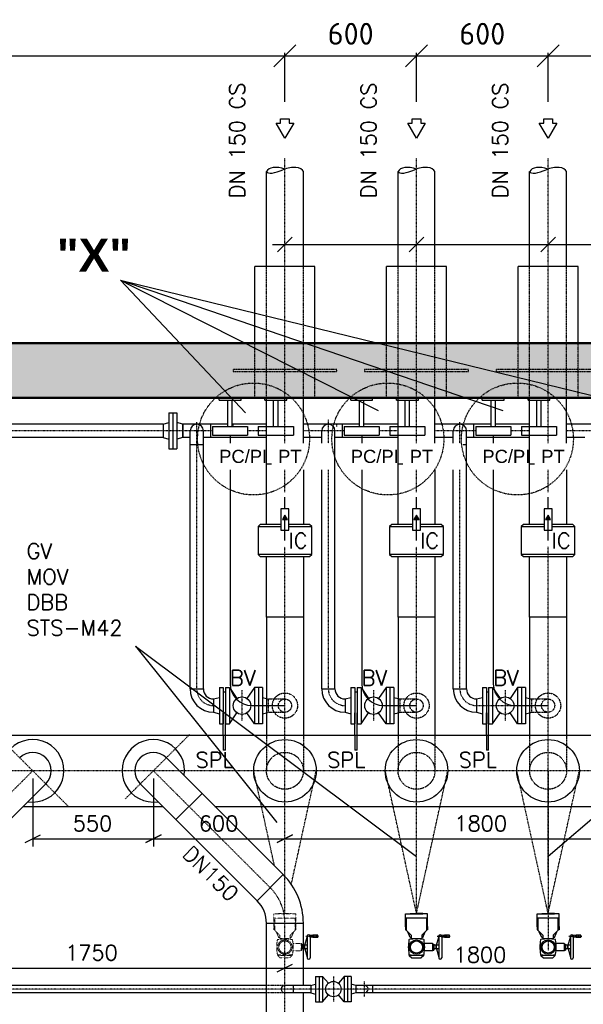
# Model space of a CAD drawing. Header units: millimetres. Extents: x -197187 to 241957296, y -45270 to 70505.
# Tile 51 of 116: x 5556 to 8126, y 11387 to 15877. Entities that reach past the tile are written whole.
import ezdxf
from ezdxf.enums import TextEntityAlignment as Align

# ---------------------------------------------------------------- set-up
doc = ezdxf.new("R2010")
doc.units = ezdxf.units.MM
doc.header["$LTSCALE"] = 0.5
doc.linetypes.add('DASHDOT', pattern=[1, 0.5, -0.25, 0, -0.25])
doc.linetypes.add('HIDDEN', pattern=[0.375, 0.25, -0.125])
for name, color, linetype in [('15', 7, 'Continuous'), ('21', 7, 'Continuous'), ('41', 7, 'Continuous'), ('BEMAßUNG', 7, 'Continuous'), ('Beschriftung', 7, 'Continuous'), ('P-MU025ENTLÜ', 7, 'Continuous'), ('P-MU050ENTL', 7, 'Continuous'), ('P-MU150AUSL', 7, 'Continuous'), ('P-MU200AUSL', 7, 'Continuous'), ('P-MU250AUSL', 7, 'Continuous'), ('P-MU300AUSL', 7, 'Continuous')]:
    doc.layers.add(name, color=color, linetype=linetype)
doc.styles.add('LBB3.5M1000', font='isocp.shx', dxfattribs={"height": 3.5})
doc.styles.add('ROMANS', font='ROMANS', dxfattribs={"height": 0.2})
doc.styles.get("Standard").update_dxf_attribs({"font": 'isocpeur.ttf'})
doc.dimstyles.new('DIN', dxfattribs={"dimtxt": 2.5, "dimasz": 2.5, "dimexe": 1.25, "dimexo": 0.625, "dimtad": 1, "dimtih": 1, "dimdec": 4, "dimdsep": 46, "dimlunit": 6, "dimtxsty": 'Standard', "dimcen": 2.5, "dimadec": 0, "dimazin": 0, "dimtfac": 1, "dimtdec": 4, "dimtmove": 0, "dimatfit": 3, "dimfxl": 0, "dimtvp": 1, "dimtolj": 1, "dimtzin": 0, "dimarcsym": 0})

# ---------------------------------------------------------------- blocks, each defined once
blk = doc.blocks.new('_Oblique')
at = {"color": 0, "linetype": 'ByBlock', "lineweight": -2}
blk.add_line((-0.5, -0.5), (0.5, 0.5), dxfattribs=at)
blk = doc.blocks.new('*D10')
at = {"layer": 'BEMAßUNG', "color": 0, "lineweight": -2, "transparency": 16777216}
for p, q in [((2565.5, 15502), (2565.5, 15724.9)), ((6765.5, 15502), (6765.5, 15724.9)), ((2565.5, 15712.4), (6765.5, 15712.4))]:
    blk.add_line(p, q, dxfattribs=at)
at = {"layer": 'DEFPOINTS', "color": 0, "transparency": 16777216}
for p in [(6765.5, 15712.4), (2565.5, 14402), (6765.5, 14402)]:
    blk.add_point(p, dxfattribs=at)
at = {"layer": 'BEMAßUNG', "color": 0, "lineweight": -2, "transparency": 16777216, "xscale": 100, "yscale": 100, "zscale": 100, "rotation": 180}
blk.add_blockref('_Oblique', (2565.5, 15712.4), dxfattribs=at)
at = {"layer": 'BEMAßUNG', "color": 0, "lineweight": -2, "transparency": 16777216, "xscale": 100, "yscale": 100, "zscale": 100}
blk.add_blockref('_Oblique', (6765.5, 15712.4), dxfattribs=at)
at = {"layer": 'BEMAßUNG', "color": 0, "transparency": 16777216, "insert": (4665.5, 15812.4), "char_height": 100, "attachment_point": 5}
blk.add_mtext('\\A1;4.200', dxfattribs=at)
blk = doc.blocks.new('*D14')
at = {"layer": 'BEMAßUNG', "color": 0, "lineweight": -2, "transparency": 16777216}
for p, q in [((7965.5, 15502), (7965.5, 15724.9)), ((8565.5, 15502), (8565.5, 15724.9)), ((7965.5, 15712.4), (8565.5, 15712.4))]:
    blk.add_line(p, q, dxfattribs=at)
at = {"layer": 'DEFPOINTS', "color": 0, "transparency": 16777216}
for p in [(8565.5, 15712.4), (7965.5, 14402), (8565.5, 14402)]:
    blk.add_point(p, dxfattribs=at)
at = {"layer": 'BEMAßUNG', "color": 0, "lineweight": -2, "transparency": 16777216, "xscale": 100, "yscale": 100, "zscale": 100, "rotation": 180}
blk.add_blockref('_Oblique', (7965.5, 15712.4), dxfattribs=at)
at = {"layer": 'BEMAßUNG', "color": 0, "lineweight": -2, "transparency": 16777216, "xscale": 100, "yscale": 100, "zscale": 100}
blk.add_blockref('_Oblique', (8565.5, 15712.4), dxfattribs=at)
at = {"layer": 'BEMAßUNG', "color": 0, "transparency": 16777216, "insert": (8265.5, 15812.4), "char_height": 100, "attachment_point": 5}
blk.add_mtext('\\A1;600', dxfattribs=at)
blk = doc.blocks.new('*D15')
at = {"layer": 'BEMAßUNG', "color": 0, "lineweight": -2, "transparency": 16777216}
for p, q in [((7365.5, 15502), (7365.5, 15724.9)), ((7965.5, 15502), (7965.5, 15724.9)), ((7365.5, 15712.4), (7965.5, 15712.4))]:
    blk.add_line(p, q, dxfattribs=at)
at = {"layer": 'DEFPOINTS', "color": 0, "transparency": 16777216}
for p in [(7965.5, 15712.4), (7365.5, 14402), (7965.5, 14402)]:
    blk.add_point(p, dxfattribs=at)
at = {"layer": 'BEMAßUNG', "color": 0, "lineweight": -2, "transparency": 16777216, "xscale": 100, "yscale": 100, "zscale": 100, "rotation": 180}
blk.add_blockref('_Oblique', (7365.5, 15712.4), dxfattribs=at)
at = {"layer": 'BEMAßUNG', "color": 0, "lineweight": -2, "transparency": 16777216, "xscale": 100, "yscale": 100, "zscale": 100}
blk.add_blockref('_Oblique', (7965.5, 15712.4), dxfattribs=at)
at = {"layer": 'BEMAßUNG', "color": 0, "transparency": 16777216, "insert": (7665.5, 15812.4), "char_height": 100, "attachment_point": 5}
blk.add_mtext('\\A1;600', dxfattribs=at)
blk = doc.blocks.new('*D16')
at = {"layer": 'BEMAßUNG', "color": 0, "lineweight": -2, "transparency": 16777216}
for p, q in [((6765.5, 15502), (6765.5, 15724.9)), ((7365.5, 15502), (7365.5, 15724.9)), ((6765.5, 15712.4), (7365.5, 15712.4))]:
    blk.add_line(p, q, dxfattribs=at)
at = {"layer": 'DEFPOINTS', "color": 0, "transparency": 16777216}
for p in [(7365.5, 15712.4), (6765.5, 14402), (7365.5, 14402)]:
    blk.add_point(p, dxfattribs=at)
at = {"layer": 'BEMAßUNG', "color": 0, "lineweight": -2, "transparency": 16777216, "xscale": 100, "yscale": 100, "zscale": 100, "rotation": 180}
blk.add_blockref('_Oblique', (6765.5, 15712.4), dxfattribs=at)
at = {"layer": 'BEMAßUNG', "color": 0, "lineweight": -2, "transparency": 16777216, "xscale": 100, "yscale": 100, "zscale": 100}
blk.add_blockref('_Oblique', (7365.5, 15712.4), dxfattribs=at)
at = {"layer": 'BEMAßUNG', "color": 0, "transparency": 16777216, "insert": (7065.5, 15812.4), "char_height": 100, "attachment_point": 5}
blk.add_mtext('\\A1;600', dxfattribs=at)

msp = doc.modelspace()

# ---------------------------------------------------------------- hatches: boundary and pattern name
h = msp.add_hatch(color=256)
h.dxf.hatch_style = 1
h.paths.add_polyline_path([(6765.549, 13617.779), (6753.952, 13597.693), (6777.146, 13597.693)])
h = msp.add_hatch(color=256)
h.dxf.hatch_style = 1
h.paths.add_polyline_path([(7365.549, 13617.779), (7353.952, 13597.693), (7377.146, 13597.693)])
h = msp.add_hatch(color=256)
h.dxf.hatch_style = 1
h.paths.add_polyline_path([(7965.549, 13617.779), (7953.952, 13597.693), (7977.146, 13597.693)])

# ---------------------------------------------------------------- linework, layer by layer
for p, q in [((6765.549, 13645.981), (6765.549, 13700.306)), ((7365.549, 13645.981), (7365.549, 13700.306)), ((7965.549, 13645.981), (7965.549, 13700.306)), ((6765.549, 13502.018), (6765.549, 13597.693)), ((7365.549, 13502.018), (7365.549, 13597.693)), ((7965.549, 13502.018), (7965.549, 13597.693)), ((6681.399, 13152.018), (6681.399, 12614.018)), ((6849.699, 13152.018), (6849.699, 12614.018)), ((7281.399, 13152.018), (7281.399, 12614.018)), ((7449.699, 13152.018), (7449.699, 12614.018)), ((7881.399, 13152.018), (7881.399, 12614.018)), ((8049.699, 13152.018), (8049.699, 12614.018))]:
    msp.add_line(p, q)
for points in [[(6747.447, 13645.981), (6747.447, 13549.405), (6783.651, 13549.405), (6783.651, 13645.981)], [(6765.549, 13617.779), (6753.952, 13597.693), (6777.146, 13597.693)], [(7347.447, 13645.981), (7347.447, 13549.405), (7383.651, 13549.405), (7383.651, 13645.981)], [(7365.549, 13617.779), (7353.952, 13597.693), (7377.146, 13597.693)], [(7947.447, 13645.981), (7947.447, 13549.405), (7983.651, 13549.405), (7983.651, 13645.981)], [(7965.549, 13617.779), (7953.952, 13597.693), (7977.146, 13597.693)]]:
    msp.add_lwpolyline(points, close=True)
for centre in [(6765.549, 12452.018), (7365.549, 12452.018), (7965.549, 12452.018)]:
    msp.add_circle(centre, 142.5)
at = {"layer": '15', "linetype": 'Continuous', "ltscale": 10}
msp.add_line((6800.549, 12159.518), (6730.549, 12124.518), dxfattribs=at)
at = {"layer": '21', "linetype": 'Continuous', "ltscale": 10}
msp.add_line((6236.549, 13919.518), (6272.549, 13919.518), dxfattribs=at)
at = {"layer": '41', "linetype": 'Continuous', "lineweight": 50, "ltscale": 10}
for p, q in [((15673.032, 14402.018), (2565.549, 14402.018)), ((15215.549, 14152.018), (2815.549, 14152.018))]:
    msp.add_line(p, q, dxfattribs=at)
at = {"layer": '41', "linetype": 'Continuous', "ltscale": 10}
for p, q in [((6465.549, 14142.018), (6465.549, 14152.018)), ((6465.549, 14142.018), (6565.549, 14142.018)), ((6505.549, 14022.018), (6505.549, 14142.018)), ((6525.549, 14022.018), (6525.549, 14142.018)), ((6565.549, 14142.018), (6565.549, 14152.018)), ((6674.056, 14142.018), (6674.056, 14152.018)), ((6674.056, 14142.018), (6774.056, 14142.018)), ((6714.056, 14022.018), (6714.056, 14142.018)), ((6734.056, 14022.018), (6734.056, 14142.018)), ((6774.056, 14142.018), (6774.056, 14152.018)), ((7065.549, 14142.018), (7065.549, 14152.018)), ((7065.549, 14142.018), (7165.549, 14142.018)), ((7105.549, 14022.018), (7105.549, 14142.018)), ((7125.549, 14022.018), (7125.549, 14142.018)), ((7165.549, 14142.018), (7165.549, 14152.018)), ((7274.056, 14142.018), (7274.056, 14152.018)), ((7274.056, 14142.018), (7374.056, 14142.018)), ((7314.056, 14022.018), (7314.056, 14142.018)), ((7334.056, 14022.018), (7334.056, 14142.018)), ((7374.056, 14142.018), (7374.056, 14152.018)), ((7665.549, 14142.018), (7665.549, 14152.018)), ((7665.549, 14142.018), (7765.549, 14142.018)), ((7705.549, 14022.018), (7705.549, 14142.018)), ((7725.549, 14022.018), (7725.549, 14142.018)), ((7765.549, 14142.018), (7765.549, 14152.018)), ((7874.056, 14142.018), (7874.056, 14152.018)), ((7874.056, 14142.018), (7974.056, 14142.018)), ((7914.056, 14022.018), (7914.056, 14142.018)), ((7934.056, 14022.018), (7934.056, 14142.018)), ((7974.056, 14142.018), (7974.056, 14152.018)), ((6299.549, 13971.868), (6299.549, 14032.168)), ((6427.549, 13971.868), (6427.549, 14032.168)), ((6435.549, 14022.018), (6595.549, 14022.018)), ((6435.549, 14022.018), (6435.549, 13982.018)), ((6595.549, 14022.018), (6595.549, 13982.018)), ((6644.056, 14022.018), (6804.056, 14022.018)), ((6644.056, 14022.018), (6644.056, 13982.018)), ((6804.056, 14022.018), (6804.056, 13982.018)), ((7027.549, 13971.868), (7027.549, 14032.168)), ((7035.549, 14022.018), (7195.549, 14022.018)), ((7035.549, 14022.018), (7035.549, 13982.018)), ((7195.549, 14022.018), (7195.549, 13982.018)), ((7244.056, 14022.018), (7404.056, 14022.018)), ((7244.056, 14022.018), (7244.056, 13982.018)), ((7404.056, 14022.018), (7404.056, 13982.018)), ((7627.549, 13971.868), (7627.549, 14032.168)), ((7635.549, 14022.018), (7635.549, 13982.018)), ((7635.549, 14022.018), (7795.549, 14022.018)), ((7795.549, 14022.018), (7795.549, 13982.018)), ((7844.056, 14022.018), (7844.056, 13982.018)), ((7844.056, 14022.018), (8004.056, 14022.018)), ((8004.056, 14022.018), (8004.056, 13982.018)), ((6435.549, 13982.018), (6595.549, 13982.018)), ((6515.549, 13982.018), (6515.549, 12849.268)), ((6644.056, 13982.018), (6804.056, 13982.018)), ((6933.399, 13971.868), (6849.699, 13971.868)), ((7035.549, 13982.018), (7195.549, 13982.018)), ((7115.549, 13982.018), (7115.549, 12849.268)), ((7244.056, 13982.018), (7404.056, 13982.018)), ((7635.549, 13982.018), (7795.549, 13982.018)), ((7715.549, 13982.018), (7715.549, 12849.268)), ((7844.056, 13982.018), (8004.056, 13982.018)), ((6615.549, 12749.268), (6765.985, 12749.268)), ((7215.549, 12749.268), (7365.985, 12749.268)), ((7815.549, 12749.268), (7965.985, 12749.268))]:
    msp.add_line(p, q, dxfattribs=at)
for centre in [(6615.549, 12849.268), (7215.549, 12849.268), (7815.549, 12849.268)]:
    msp.add_arc(centre, 100, 180, 270, dxfattribs=at)
at = {"layer": 'BEMAßUNG', "linetype": 'Continuous', "ltscale": 10}
for p, q in [((5615.549, 12417.018), (5615.549, 12107.018)), ((6165.549, 12417.018), (6165.549, 12107.018)), ((5580.549, 12124.518), (5650.549, 12159.518)), ((5615.549, 12142.018), (9715.549, 12142.018)), ((6200.549, 12159.518), (6130.549, 12124.518)), ((6130.549, 12124.518), (6200.549, 12159.518)), ((6730.549, 12124.518), (6800.549, 12159.518)), ((5015.549, 11552.607), (10315.549, 11552.607)), ((6730.549, 11535.107), (6800.549, 11570.107))]:
    msp.add_line(p, q, dxfattribs=at)
at = {"layer": 'Beschriftung'}
for p, q in [((6798.942, 14885.611), (6732.156, 14818.825)), ((7398.942, 14885.611), (7332.156, 14818.825)), ((7998.942, 14885.611), (7932.156, 14818.825)), ((6708.481, 14852.218), (8759.432, 14852.218))]:
    msp.add_line(p, q, dxfattribs=at)
at = {"layer": 'P-MU025ENTLÜ', "linetype": 'Continuous', "ltscale": 10}
for p, q in [((6905.549, 11514.25), (6905.549, 11399.25)), ((6905.549, 11514.25), (6937.549, 11514.25)), ((6921.549, 11514.25), (6921.549, 11399.25)), ((6937.549, 11514.25), (6937.549, 11399.25)), ((6937.549, 11514.25), (6963.848, 11483.389)), ((7035.549, 11514.25), (7009.25, 11483.389)), ((7067.549, 11514.25), (7035.549, 11514.25)), ((7035.549, 11514.25), (7035.549, 11399.25)), ((7051.549, 11514.25), (7051.549, 11399.25)), ((7067.549, 11514.25), (7067.549, 11399.25)), ((6681.399, 11473.6), (5339.549, 11473.6)), ((6883.549, 11473.6), (6765.549, 11473.6)), ((6803.549, 11473.6), (6803.549, 11439.9)), ((6883.549, 11473.6), (6905.549, 11479.494)), ((6883.549, 11473.6), (6883.549, 11439.9)), ((7089.549, 11473.6), (7067.549, 11479.494)), ((8481.399, 11473.6), (7089.549, 11473.6)), ((7089.549, 11473.6), (7089.549, 11439.9)), ((7165.549, 11473.6), (7165.549, 11439.9)), ((6681.399, 11439.9), (5339.549, 11439.9)), ((6883.549, 11439.9), (6765.549, 11439.9)), ((6883.549, 11439.9), (6905.549, 11434.005)), ((6937.549, 11399.25), (6963.848, 11430.11)), ((7035.549, 11399.25), (7009.25, 11430.11)), ((7089.549, 11439.9), (7067.549, 11434.005)), ((8481.399, 11439.9), (7089.549, 11439.9)), ((6905.549, 11399.25), (6937.549, 11399.25)), ((7067.549, 11399.25), (7035.549, 11399.25))]:
    msp.add_line(p, q, dxfattribs=at)
at = {"layer": 'P-MU025ENTLÜ', "linetype": 'DASHDOT', "ltscale": 10}
for p, q in [((6986.549, 11514.25), (6986.549, 11399.25)), ((10448.721, 11456.75), (3578.857, 11456.75)), ((7127.549, 11491.83), (7127.549, 11422.854))]:
    msp.add_line(p, q, dxfattribs=at)
at = {"layer": 'P-MU025ENTLÜ', "linetype": 'HIDDEN', "ltscale": 10}
for p, q in [((6765.549, 11473.6), (6681.399, 11473.6)), ((6765.549, 11439.9), (6681.399, 11439.9))]:
    msp.add_line(p, q, dxfattribs=at)
at = {"layer": 'P-MU025ENTLÜ', "linetype": 'Continuous', "ltscale": 10}
msp.add_circle((6986.549, 11456.75), 35, dxfattribs=at)
for centre, start, end in [((6765.549, 11456.75), 90, 270), ((7127.549, 11456.75), 270, 90)]:
    msp.add_arc(centre, 16.85, start, end, dxfattribs=at)
at = {"layer": 'P-MU050ENTL', "linetype": 'Continuous', "ltscale": 10}
for p, q in [((6236.549, 14084.518), (6236.549, 13919.518)), ((6236.549, 14084.518), (6272.549, 14084.518)), ((6254.549, 14084.518), (6254.549, 13919.518)), ((6272.549, 14084.518), (6272.549, 13919.518)), ((6209.549, 14032.168), (4947.199, 14032.168)), ((6209.549, 14032.168), (6236.549, 14039.403)), ((6209.549, 14032.168), (6209.549, 13971.868)), ((6299.549, 14032.168), (6272.549, 14039.403)), ((6299.549, 14032.168), (6299.549, 13971.868)), ((6505.549, 14032.168), (6299.549, 14032.168)), ((6681.399, 14032.168), (6525.549, 14032.168)), ((7105.549, 14032.168), (6849.699, 14032.168)), ((7281.399, 14032.168), (7125.549, 14032.168)), ((7705.549, 14032.168), (7449.699, 14032.168)), ((7881.399, 14032.168), (7725.549, 14032.168)), ((8305.549, 14032.168), (8049.699, 14032.168)), ((6209.549, 13971.868), (4947.199, 13971.868)), ((6209.549, 13971.868), (6236.549, 13964.634)), ((6299.549, 13971.868), (6272.549, 13964.634)), ((6333.399, 13971.868), (6299.549, 13971.868)), ((6333.399, 12825.268), (6333.399, 14002.018)), ((6393.699, 12825.268), (6393.699, 14002.018)), ((6681.399, 13971.868), (6393.699, 13971.868)), ((6933.399, 12825.268), (6933.399, 14002.018)), ((6993.699, 12825.268), (6993.699, 14002.018)), ((7028.184, 13971.868), (6993.699, 13971.868)), ((7281.399, 13971.868), (7028.184, 13971.868)), ((7533.399, 13971.868), (7449.699, 13971.868)), ((7533.399, 12825.268), (7533.399, 14002.018)), ((7593.699, 12825.268), (7593.699, 14002.018)), ((7881.399, 13971.868), (7593.699, 13971.868)), ((8133.399, 13971.868), (8049.699, 13971.868)), ((6393.699, 13938.018), (6333.399, 13938.018)), ((7593.699, 13938.018), (7533.399, 13938.018)), ((6333.399, 12825.268), (6393.699, 12825.268)), ((6466.549, 12831.768), (6466.549, 12666.768)), ((6466.549, 12831.768), (6484.549, 12831.768)), ((6484.549, 12831.768), (6484.549, 12666.768)), ((6494.549, 12811.268), (6484.549, 12811.268)), ((6494.549, 12831.768), (6494.549, 12666.768)), ((6494.549, 12831.768), (6512.549, 12831.768)), ((6512.549, 12831.768), (6546.812, 12782.178)), ((6512.549, 12831.768), (6512.549, 12666.768)), ((6626.549, 12831.768), (6592.286, 12782.178)), ((6626.549, 12831.768), (6626.549, 12666.768)), ((6655.999, 12831.768), (6626.549, 12831.768)), ((6644.549, 12831.768), (6644.549, 12666.768)), ((6662.549, 12831.768), (6655.999, 12831.768)), ((6662.549, 12831.768), (6662.549, 12666.768)), ((6933.399, 12825.268), (6993.699, 12825.268)), ((7066.549, 12831.768), (7084.549, 12831.768)), ((7066.549, 12831.768), (7066.549, 12666.768)), ((7084.549, 12831.768), (7084.549, 12666.768)), ((7094.549, 12811.268), (7084.549, 12811.268)), ((7094.549, 12831.768), (7112.549, 12831.768)), ((7094.549, 12831.768), (7094.549, 12666.768)), ((7112.549, 12831.768), (7146.812, 12782.178)), ((7112.549, 12831.768), (7112.549, 12666.768)), ((7226.549, 12831.768), (7192.286, 12782.178)), ((7255.999, 12831.768), (7226.549, 12831.768)), ((7226.549, 12831.768), (7226.549, 12666.768)), ((7244.549, 12831.768), (7244.549, 12666.768)), ((7262.549, 12831.768), (7255.999, 12831.768)), ((7262.549, 12831.768), (7262.549, 12666.768)), ((7533.399, 12825.268), (7593.699, 12825.268)), ((7666.549, 12831.768), (7666.549, 12666.768)), ((7666.549, 12831.768), (7684.549, 12831.768)), ((7684.549, 12831.768), (7684.549, 12666.768)), ((7694.549, 12811.268), (7684.549, 12811.268)), ((7694.549, 12831.768), (7694.549, 12666.768)), ((7694.549, 12831.768), (7712.549, 12831.768)), ((7712.549, 12831.768), (7712.549, 12666.768)), ((7712.549, 12831.768), (7746.812, 12782.178)), ((7826.549, 12831.768), (7792.286, 12782.178)), ((7826.549, 12831.768), (7826.549, 12666.768)), ((7855.999, 12831.768), (7826.549, 12831.768)), ((7844.549, 12831.768), (7844.549, 12666.768)), ((7862.549, 12831.768), (7855.999, 12831.768)), ((7862.549, 12831.768), (7862.549, 12666.768)), ((6439.549, 12779.418), (6466.549, 12786.653)), ((6439.549, 12779.418), (6439.549, 12719.118)), ((6662.549, 12786.653), (6681.399, 12781.602)), ((7039.549, 12779.418), (7066.549, 12786.653)), ((7039.549, 12779.418), (7039.549, 12719.118)), ((7262.549, 12786.653), (7281.399, 12781.602)), ((7639.549, 12779.418), (7666.549, 12786.653)), ((7639.549, 12779.418), (7639.549, 12719.118)), ((7862.549, 12786.653), (7881.399, 12781.602)), ((6439.549, 12719.118), (6466.549, 12711.884)), ((6484.549, 12614.018), (6484.549, 12715.768)), ((6494.549, 12614.018), (6494.549, 12715.768)), ((6512.549, 12666.768), (6546.812, 12716.359)), ((6626.549, 12666.768), (6592.287, 12716.359)), ((6662.549, 12711.884), (6681.399, 12716.935)), ((7039.549, 12719.118), (7066.549, 12711.884)), ((7084.549, 12614.018), (7084.549, 12715.768)), ((7094.549, 12614.018), (7094.549, 12715.768)), ((7112.549, 12666.768), (7146.812, 12716.359)), ((7226.549, 12666.768), (7192.287, 12716.359)), ((7262.549, 12711.884), (7281.399, 12716.935)), ((7639.549, 12719.118), (7666.549, 12711.884)), ((7684.549, 12614.018), (7684.549, 12715.768)), ((7694.549, 12614.018), (7694.549, 12715.768)), ((7712.549, 12666.768), (7746.812, 12716.359)), ((7826.549, 12666.768), (7792.287, 12716.359)), ((7862.549, 12711.884), (7881.399, 12716.935)), ((6466.549, 12666.768), (6484.549, 12666.768)), ((6494.549, 12666.768), (6512.549, 12666.768)), ((6655.999, 12666.768), (6626.549, 12666.768)), ((6662.549, 12666.768), (6655.999, 12666.768)), ((7066.549, 12666.768), (7084.549, 12666.768)), ((7094.549, 12666.768), (7112.549, 12666.768)), ((7255.999, 12666.768), (7226.549, 12666.768)), ((7262.549, 12666.768), (7255.999, 12666.768)), ((7666.549, 12666.768), (7684.549, 12666.768)), ((7694.549, 12666.768), (7712.549, 12666.768)), ((7855.999, 12666.768), (7826.549, 12666.768)), ((7862.549, 12666.768), (7855.999, 12666.768)), ((6484.549, 12614.018), (6484.549, 12546.268)), ((6494.549, 12546.268), (6494.549, 12614.018)), ((7084.549, 12614.018), (7084.549, 12546.268)), ((7094.549, 12546.268), (7094.549, 12614.018)), ((7684.549, 12614.018), (7684.549, 12546.268)), ((7694.549, 12546.268), (7694.549, 12614.018)), ((6494.549, 12546.268), (6484.549, 12546.268)), ((7094.549, 12546.268), (7084.549, 12546.268)), ((7694.549, 12546.268), (7684.549, 12546.268))]:
    msp.add_line(p, q, dxfattribs=at)
at = {"layer": 'P-MU050ENTL', "linetype": 'DASHDOT', "ltscale": 10}
for p, q in [((6963.549, 12825.268), (6963.549, 14054.031)), ((6363.549, 12825.268), (6363.549, 14042.587)), ((7563.549, 12825.268), (7563.549, 14042.275)), ((6435.549, 14002.018), (4947.199, 14002.018)), ((6681.399, 14002.018), (6595.549, 14002.018)), ((7035.549, 14002.018), (6849.699, 14002.018)), ((7281.399, 14002.018), (7195.549, 14002.018)), ((7635.549, 14002.018), (7449.699, 14002.018)), ((7881.399, 14002.018), (7795.549, 14002.018)), ((8235.549, 14002.018), (8049.699, 14002.018)), ((6569.549, 12819.268), (6569.549, 12679.268)), ((7169.549, 12819.268), (7169.549, 12679.268)), ((7769.549, 12819.268), (7769.549, 12679.268)), ((7639.549, 12749.268), (7965.549, 12749.268))]:
    msp.add_line(p, q, dxfattribs=at)
at = {"layer": 'P-MU050ENTL', "linetype": 'Continuous', "ltscale": 10}
for centre in [(6569.549, 12749.268), (7169.549, 12749.268), (7769.549, 12749.268)]:
    msp.add_circle(centre, 40, dxfattribs=at)
for centre, radius, start, end in [((6363.549, 14002.018), 30.15, 0, 180), ((6963.549, 14002.018), 30.15, 0, 180), ((7563.549, 14002.018), 30.15, 0, 180), ((6439.549, 12825.268), 106.15, 180, 270), ((6439.549, 12825.268), 45.85, 180, 270), ((7039.549, 12825.268), 106.15, 180, 270), ((7039.549, 12825.268), 45.85, 180, 270), ((7639.549, 12825.268), 106.15, 180, 270), ((7639.549, 12825.268), 45.85, 180, 270)]:
    msp.add_arc(centre, radius, start, end, dxfattribs=at)
at = {"layer": 'P-MU050ENTL', "linetype": 'DASHDOT', "ltscale": 10}
for centre in [(6439.549, 12825.268), (7039.549, 12825.268), (7639.549, 12825.268)]:
    msp.add_arc(centre, 76, 180, 270, dxfattribs=at)
at = {"layer": 'P-MU150AUSL', "linetype": 'Continuous', "ltscale": 10}
for p, q in [((6681.399, 14752.018), (6681.399, 15183.849)), ((6849.699, 14752.018), (6849.699, 15183.849)), ((7281.399, 14752.018), (7281.399, 15183.849)), ((7449.699, 14752.018), (7449.699, 15183.849)), ((7881.399, 14752.018), (7881.399, 15183.849)), ((8049.699, 14752.018), (8049.699, 15183.849)), ((6629.049, 14402.018), (6629.049, 14752.018)), ((6902.049, 14752.018), (6629.049, 14752.018)), ((6902.049, 14402.018), (6902.049, 14752.018)), ((7229.049, 14402.018), (7229.049, 14752.018)), ((7502.049, 14752.018), (7229.049, 14752.018)), ((7502.049, 14402.018), (7502.049, 14752.018)), ((7829.049, 14402.018), (7829.049, 14752.018)), ((8102.049, 14752.018), (7829.049, 14752.018)), ((8102.049, 14402.018), (8102.049, 14752.018)), ((6849.699, 13852.018), (6849.699, 14152.018)), ((7449.699, 13852.018), (7449.699, 14152.018)), ((8049.699, 13852.018), (8049.699, 14152.018)), ((6643.049, 13565.518), (6747.447, 13565.518)), ((6783.651, 13565.518), (6888.049, 13565.518)), ((7243.049, 13565.518), (7347.447, 13565.518)), ((7383.651, 13565.518), (7488.049, 13565.518)), ((7843.049, 13565.518), (7947.447, 13565.518)), ((7983.651, 13565.518), (8088.049, 13565.518)), ((6888.049, 13438.518), (6643.049, 13438.518)), ((7488.049, 13438.518), (7243.049, 13438.518)), ((8088.049, 13438.518), (7843.049, 13438.518)), ((6849.699, 13152.018), (6681.399, 13152.018)), ((6849.699, 13152.018), (6681.399, 13152.018)), ((7449.699, 13152.018), (7281.399, 13152.018)), ((7449.699, 13152.018), (7281.399, 13152.018)), ((8049.699, 13152.018), (7881.399, 13152.018)), ((8049.699, 13152.018), (7881.399, 13152.018)), ((6225.052, 12511.521), (6757.687, 11978.887)), ((5675.052, 12392.515), (5142.418, 11859.881)), ((6106.046, 12392.515), (6638.681, 11859.881)), ((6268.681, 12229.881), (6387.687, 12348.887)), ((6638.681, 11859.881), (6757.687, 11978.887)), ((6681.399, 10451.018), (6681.399, 11756.749)), ((6681.399, 11756.749), (6849.699, 11756.749)), ((6849.699, 11473.6), (6849.699, 11756.749)), ((7318.9, 11734.228), (7315.408, 11742.423)), ((7315.408, 11742.423), (7315.408, 11727.27)), ((7315.408, 11727.27), (7318.9, 11727.27)), ((7318.9, 11725.232), (7341.822, 11702.31)), ((7336.897, 11691.995), (7325.581, 11718.551)), ((7412.198, 11725.232), (7389.277, 11702.31)), ((7394.201, 11691.995), (7405.517, 11718.551)), ((7412.198, 11734.228), (7415.69, 11742.423)), ((7415.69, 11727.27), (7412.198, 11727.27)), ((7415.69, 11742.423), (7415.69, 11727.27)), ((7918.9, 11734.228), (7915.408, 11742.423)), ((7915.408, 11742.423), (7915.408, 11727.27)), ((7915.408, 11727.27), (7918.9, 11727.27)), ((7918.9, 11725.232), (7941.822, 11702.31)), ((7936.897, 11691.995), (7925.581, 11718.551)), ((8012.198, 11725.232), (7989.277, 11702.31)), ((7994.201, 11691.995), (8005.517, 11718.551)), ((8012.198, 11734.228), (8015.69, 11742.423)), ((8015.69, 11727.27), (8012.198, 11727.27)), ((8015.69, 11742.423), (8015.69, 11727.27)), ((6856.976, 11656.756), (6867.004, 11694.182)), ((6867.004, 11697.426), (6867.004, 11599.373)), ((6893.188, 11702.997), (6880.375, 11700.738)), ((6880.375, 11694.114), (6880.375, 11700.738)), ((6880.375, 11697.426), (6880.375, 11599.373)), ((6893.188, 11691.855), (6880.375, 11694.114)), ((6915.473, 11702.997), (6893.188, 11702.997)), ((6893.188, 11691.855), (6893.188, 11702.997)), ((6915.473, 11691.855), (6893.188, 11691.855)), ((6915.473, 11691.855), (6915.473, 11702.997)), ((7336.897, 11691.995), (7341.822, 11691.995)), ((7341.822, 11702.31), (7341.822, 11684.146)), ((7389.277, 11702.31), (7389.277, 11684.146)), ((7394.201, 11691.995), (7389.277, 11691.995)), ((7456.976, 11656.756), (7467.004, 11694.182)), ((7467.004, 11697.426), (7467.004, 11599.373)), ((7493.188, 11702.997), (7480.375, 11700.738)), ((7480.375, 11694.114), (7480.375, 11700.738)), ((7480.375, 11697.426), (7480.375, 11599.373)), ((7493.188, 11691.855), (7480.375, 11694.114)), ((7515.473, 11702.997), (7493.188, 11702.997)), ((7493.188, 11691.855), (7493.188, 11702.997)), ((7515.473, 11691.855), (7493.188, 11691.855)), ((7515.473, 11691.855), (7515.473, 11702.997)), ((7936.897, 11691.995), (7941.822, 11691.995)), ((7941.822, 11702.31), (7941.822, 11684.146)), ((7989.277, 11702.31), (7989.277, 11684.146)), ((7994.201, 11691.995), (7989.277, 11691.995)), ((8056.976, 11656.756), (8067.004, 11694.182)), ((8067.004, 11697.426), (8067.004, 11599.373)), ((8093.188, 11702.997), (8080.375, 11700.738)), ((8080.375, 11694.114), (8080.375, 11700.738)), ((8080.375, 11697.426), (8080.375, 11599.373)), ((8093.188, 11691.855), (8080.375, 11694.114)), ((8115.473, 11702.997), (8093.188, 11702.997)), ((8093.188, 11691.855), (8093.188, 11702.997)), ((8115.473, 11691.855), (8093.188, 11691.855)), ((8115.473, 11691.855), (8115.473, 11702.997)), ((6855.861, 11656.756), (6849.699, 11656.756)), ((6855.861, 11640.043), (6849.699, 11640.043)), ((6855.861, 11640.043), (6855.861, 11656.756)), ((6856.976, 11653.971), (6855.861, 11653.971)), ((6856.976, 11642.828), (6855.861, 11642.828)), ((6867.004, 11656.756), (6856.976, 11656.756)), ((6856.976, 11640.043), (6856.976, 11656.756)), ((6867.004, 11640.043), (6856.976, 11640.043)), ((6856.976, 11640.043), (6867.004, 11602.617)), ((7439.148, 11665.113), (7402.099, 11665.113)), ((7439.148, 11631.686), (7402.099, 11631.686)), ((7439.148, 11665.113), (7439.148, 11631.686)), ((7439.148, 11665.113), (7441.933, 11662.327)), ((7439.148, 11631.686), (7441.933, 11634.472)), ((7441.933, 11662.327), (7441.933, 11634.472)), ((7441.933, 11662.327), (7444.719, 11662.327)), ((7441.933, 11634.472), (7444.719, 11634.472)), ((7444.719, 11662.327), (7444.719, 11634.472)), ((7455.861, 11656.756), (7444.719, 11656.756)), ((7455.861, 11640.043), (7444.719, 11640.043)), ((7455.861, 11640.043), (7455.861, 11656.756)), ((7456.976, 11653.971), (7455.861, 11653.971)), ((7456.976, 11642.828), (7455.861, 11642.828)), ((7467.004, 11656.756), (7456.976, 11656.756)), ((7456.976, 11640.043), (7456.976, 11656.756)), ((7467.004, 11640.043), (7456.976, 11640.043)), ((7456.976, 11640.043), (7467.004, 11602.617)), ((8039.148, 11665.113), (8002.099, 11665.113)), ((8039.148, 11631.686), (8002.099, 11631.686)), ((8039.148, 11665.113), (8039.148, 11631.686)), ((8039.148, 11665.113), (8041.933, 11662.327)), ((8039.148, 11631.686), (8041.933, 11634.472)), ((8041.933, 11662.327), (8041.933, 11634.472)), ((8041.933, 11662.327), (8044.719, 11662.327)), ((8041.933, 11634.472), (8044.719, 11634.472)), ((8044.719, 11662.327), (8044.719, 11634.472)), ((8055.861, 11656.756), (8044.719, 11656.756)), ((8055.861, 11640.043), (8044.719, 11640.043)), ((8055.861, 11640.043), (8055.861, 11656.756)), ((8056.976, 11653.971), (8055.861, 11653.971)), ((8056.976, 11642.828), (8055.861, 11642.828)), ((8067.004, 11656.756), (8056.976, 11656.756)), ((8056.976, 11640.043), (8056.976, 11656.756)), ((8067.004, 11640.043), (8056.976, 11640.043)), ((8056.976, 11640.043), (8067.004, 11602.617)), ((7332.6, 11610.051), (7332.6, 11614.166)), ((7332.6, 11610.051), (7344.06, 11598.59)), ((7398.499, 11610.051), (7332.6, 11610.051)), ((7344.06, 11598.59), (7387.038, 11598.59)), ((7398.499, 11610.051), (7387.038, 11598.59)), ((7398.499, 11610.051), (7398.499, 11614.166)), ((7932.6, 11610.051), (7932.6, 11614.166)), ((7932.6, 11610.051), (7944.06, 11598.59)), ((7998.499, 11610.051), (7932.6, 11610.051)), ((7944.06, 11598.59), (7987.038, 11598.59)), ((7998.499, 11610.051), (7987.038, 11598.59)), ((7998.499, 11610.051), (7998.499, 11614.166)), ((6849.699, 10451.018), (6849.699, 11439.9))]:
    msp.add_line(p, q, dxfattribs=at)
at = {"layer": 'P-MU150AUSL', "linetype": 'HIDDEN', "ltscale": 10}
for p, q in [((6681.399, 14152.018), (6681.399, 14752.018)), ((6849.699, 14152.018), (6849.699, 14752.018)), ((7281.399, 14152.018), (7281.399, 14752.018)), ((7449.699, 14152.018), (7449.699, 14752.018)), ((7881.399, 14152.018), (7881.399, 14752.018)), ((8049.699, 14152.018), (8049.699, 14752.018)), ((6629.049, 14152.018), (6629.049, 14402.018)), ((6902.049, 14152.018), (6902.049, 14402.018)), ((7229.049, 14152.018), (7229.049, 14402.018)), ((7502.049, 14152.018), (7502.049, 14402.018)), ((7829.049, 14152.018), (7829.049, 14402.018)), ((8102.049, 14152.018), (8102.049, 14402.018)), ((6529.049, 14022.018), (6529.049, 14032.018)), ((7002.049, 14022.018), (7002.049, 14032.018)), ((6689.549, 12779.418), (6689.549, 12719.118)), ((7289.549, 12779.418), (7289.549, 12719.118)), ((7889.549, 12779.418), (7889.549, 12719.118))]:
    msp.add_line(p, q, dxfattribs=at)
at = {"layer": 'P-MU150AUSL'}
for p, q in [((6084.894, 13019.904), (7365.725, 12061.892)), ((6084.894, 13019.904), (6729.389, 12216.805)), ((9087.096, 13019.904), (7965.373, 12061.892))]:
    msp.add_line(p, q, dxfattribs=at)
at = {"layer": 'P-MU150AUSL', "linetype": 'DASHDOT', "ltscale": 10}
for p, q in [((6037.439, 12323.908), (6330.381, 12616.851)), ((5779.108, 12288.459), (5463.657, 12603.91)), ((5615.549, 12452.018), (5082.915, 11919.384)), ((6165.549, 12452.018), (6698.184, 11919.384)), ((6718.094, 12018.48), (6623.049, 12452.018)), ((6794.589, 11934.481), (6908.049, 12452.018)), ((7365.549, 11802.018), (7223.049, 12452.018)), ((7365.549, 11802.018), (7508.049, 12452.018)), ((7965.549, 11802.018), (7823.049, 12452.018)), ((7965.549, 11802.018), (8108.049, 12452.018)), ((6765.549, 10052.868), (6765.549, 11756.749))]:
    msp.add_line(p, q, dxfattribs=at)
at = {"layer": 'P-MU150AUSL', "linetype": 'HIDDEN', "ltscale": 10}
for points in [[(6529.049, 14272.018), (7002.049, 14272.018), (7002.049, 14282.018), (6529.049, 14282.018)], [(7129.049, 14272.018), (7602.049, 14272.018), (7602.049, 14282.018), (7129.049, 14282.018)], [(7729.049, 14272.018), (8202.049, 14272.018), (8202.049, 14282.018), (7729.049, 14282.018)]]:
    msp.add_lwpolyline(points, close=True, dxfattribs=at)
at = {"layer": 'P-MU150AUSL', "linetype": 'Continuous', "ltscale": 10}
for points in [[(6747.447, 13575.518), (6653.049, 13575.518), (6643.049, 13565.518), (6643.049, 13438.518), (6653.049, 13428.518), (6878.049, 13428.518), (6888.049, 13438.518), (6888.049, 13565.518), (6878.049, 13575.518), (6783.651, 13575.518)], [(7347.447, 13575.518), (7253.049, 13575.518), (7243.049, 13565.518), (7243.049, 13438.518), (7253.049, 13428.518), (7478.049, 13428.518), (7488.049, 13438.518), (7488.049, 13565.518), (7478.049, 13575.518), (7383.651, 13575.518)], [(7947.447, 13575.518), (7853.049, 13575.518), (7843.049, 13565.518), (7843.049, 13438.518), (7853.049, 13428.518), (8078.049, 13428.518), (8088.049, 13438.518), (8088.049, 13565.518), (8078.049, 13575.518), (7983.651, 13575.518)], [(6849.699, 13428.518), (6849.699, 13152.018), (6681.399, 13152.018), (6681.399, 13428.518)], [(7449.699, 13428.518), (7449.699, 13152.018), (7281.399, 13152.018), (7281.399, 13428.518)], [(8049.699, 13428.518), (8049.699, 13152.018), (7881.399, 13152.018), (7881.399, 13428.518)], [(7315.408, 11742.423), (7315.408, 11799.726), (7365.549, 11799.726)], [(7412.198, 11725.232), (7412.198, 11779.67), (7318.9, 11779.67), (7318.9, 11725.232)], [(7365.549, 11799.726), (7336.897, 11799.726), (7336.897, 11802.018), (7365.549, 11802.018)], [(7365.549, 11799.726), (7394.201, 11799.726), (7394.201, 11802.018), (7365.549, 11802.018)], [(7415.69, 11742.423), (7415.69, 11799.726), (7365.549, 11799.726)], [(7915.408, 11742.423), (7915.408, 11799.726), (7965.549, 11799.726)], [(8012.198, 11725.232), (8012.198, 11779.67), (7918.9, 11779.67), (7918.9, 11725.232)], [(7965.549, 11799.726), (7936.897, 11799.726), (7936.897, 11802.018), (7965.549, 11802.018)], [(7965.549, 11799.726), (7994.201, 11799.726), (7994.201, 11802.018), (7965.549, 11802.018)], [(8015.69, 11742.423), (8015.69, 11799.726), (7965.549, 11799.726)], [(7341.822, 11686.748), (7389.277, 11686.748)], [(7941.822, 11686.748), (7989.277, 11686.748)]]:
    msp.add_lwpolyline(points, dxfattribs=at)
at = {"layer": 'P-MU150AUSL', "linetype": 'HIDDEN', "ltscale": 10}
for points in [[(6681.399, 12781.602), (6689.549, 12779.418), (6765.549, 12779.418)], [(7281.399, 12781.602), (7289.549, 12779.418), (7365.549, 12779.418)], [(7881.399, 12781.602), (7889.549, 12779.418), (7965.549, 12779.418)], [(6681.399, 12716.935), (6689.549, 12719.118), (6765.549, 12719.118)], [(7281.399, 12716.935), (7289.549, 12719.118), (7365.549, 12719.118)], [(7881.399, 12716.935), (7889.549, 12719.118), (7965.549, 12719.118)]]:
    msp.add_lwpolyline(points, dxfattribs=at)
at = {"layer": 'P-MU150AUSL', "linetype": 'Continuous', "ltscale": 10}
for centre, radius in [((7365.549, 11648.4), 32.95), ((7365.549, 11648.4), 27.733), ((7965.549, 11648.4), 32.95), ((7965.549, 11648.4), 27.733)]:
    msp.add_circle(centre, radius, dxfattribs=at)
at = {"layer": 'P-MU150AUSL', "linetype": 'HIDDEN', "ltscale": 10}
for centre, radius, start, end in [((6765.549, 12749.268), 57.5, 189.863672, 189.863664), ((7365.549, 12749.268), 57.5, 189.863672, 189.863664), ((7965.549, 12749.268), 57.5, 189.863672, 189.863664), ((6765.549, 12749.268), 30.15, 199.0686, 199.068592), ((7365.549, 12749.268), 30.15, 199.0686, 199.068592), ((7965.549, 12749.268), 30.15, 199.0686, 199.068592)]:
    msp.add_arc(centre, radius, start, end, dxfattribs=at)
at = {"layer": 'P-MU150AUSL', "linetype": 'Continuous', "ltscale": 10}
for centre, radius, start, end in [((5615.549, 12452.018), 142.5, 261.1944, 188.805647), ((6165.549, 12452.018), 142.5, 351.194381, 278.805631), ((5615.549, 12452.018), 84.15, 315, 135), ((6165.549, 12452.018), 84.15, 45, 225), ((6535.549, 11756.75), 314.15, 0, 45.000019), ((6535.549, 11756.75), 145.85, 0, 45.000019), ((6873.689, 11697.426), 6.685, 0, 180), ((7505.905, 11648.4), 177.694, 169.410808, 190.589195), ((7333.276, 11680.672), 2.074, 100.589198, 169.410808), ((7365.549, 11508.044), 177.694, 79.410811, 100.589198), ((7397.822, 11680.672), 2.074, 10.589198, 79.410811), ((7225.193, 11648.4), 177.694, 349.41081, 10.589198), ((7473.689, 11697.426), 6.685, 0, 180), ((8105.905, 11648.4), 177.694, 169.410808, 190.589195), ((7933.276, 11680.672), 2.074, 100.589198, 169.410808), ((7965.549, 11508.044), 177.694, 79.410811, 100.589198), ((7997.822, 11680.672), 2.074, 10.589198, 79.410811), ((7825.193, 11648.4), 177.694, 349.41081, 10.589198), ((8073.689, 11697.426), 6.685, 0, 180), ((6873.689, 11599.373), 6.685, 180, 0), ((7333.276, 11616.127), 2.074, 190.589195, 259.410809), ((7365.549, 11788.755), 177.694, 259.410809, 280.589196), ((7397.822, 11616.127), 2.074, 280.589196, 349.41081), ((7473.689, 11599.373), 6.685, 180, 0), ((7933.276, 11616.127), 2.074, 190.589195, 259.410809), ((7965.549, 11788.755), 177.694, 259.410809, 280.589196), ((7997.822, 11616.127), 2.074, 280.589196, 349.41081), ((8073.689, 11599.373), 6.685, 180, 0)]:
    msp.add_arc(centre, radius, start, end, dxfattribs=at)
at = {"layer": 'P-MU150AUSL', "linetype": 'DASHDOT', "ltscale": 10}
msp.add_arc((6535.549, 11756.75), 230, 0, 45.000019, dxfattribs=at)
at = {"layer": 'P-MU150AUSL', "linetype": 'Continuous', "ltscale": 10}
for centre, major_axis, ratio, start_param, end_param in [((6747.039, 15213.617), (-65.64, -29.769), 0.32393588, 0, 1.57079633), ((6759.191, 15152.744), (-77.02, 31.104), 0.51427667, 4.83132871, 6.28318531), ((6772.679, 15152.744), (77.02, 31.104), 0.51427667, 0, 1.57079633), ((7347.039, 15213.617), (-65.64, -29.769), 0.32393588, 0, 1.57079633), ((7359.191, 15152.744), (-77.02, 31.104), 0.51427667, 4.83132871, 6.28318531), ((7372.679, 15152.744), (77.02, 31.104), 0.51427667, 0, 1.57079633), ((7947.039, 15213.617), (-65.64, -29.769), 0.32393588, 0, 1.57079633), ((7959.191, 15152.744), (-77.02, 31.104), 0.51427667, 4.83132871, 6.28318531), ((7972.679, 15152.744), (77.02, 31.104), 0.51427667, 0, 1.57079633)]:
    msp.add_ellipse(centre, major_axis=major_axis, ratio=ratio, start_param=start_param, end_param=end_param, dxfattribs=at)
at = {"layer": 'P-MU200AUSL', "linetype": 'DASHDOT', "ltscale": 10}
for p, q in [((6765.549, 13721.866), (6765.549, 15245.636)), ((7365.549, 13721.866), (7365.549, 15245.636)), ((7965.549, 13721.866), (7965.549, 15245.636)), ((6765.549, 11802.018), (6765.549, 13473.827)), ((7365.549, 11802.018), (7365.549, 13473.827)), ((7965.549, 11976.83), (7965.549, 13473.827)), ((7965.549, 12452.018), (7965.549, 11632.018)), ((6860.403, 11697.426), (6918.951, 11697.426)), ((6867.004, 11697.426), (6863.505, 11699.446)), ((6867.004, 11697.426), (6863.505, 11695.406)), ((7460.403, 11697.426), (7518.951, 11697.426)), ((7467.004, 11697.426), (7463.505, 11699.446)), ((7467.004, 11697.426), (7463.505, 11695.406)), ((8060.403, 11697.426), (8118.951, 11697.426)), ((8067.004, 11697.426), (8063.505, 11699.446)), ((8067.004, 11697.426), (8063.505, 11695.406))]:
    msp.add_line(p, q, dxfattribs=at)
at = {"layer": 'P-MU200AUSL', "ltscale": 100}
msp.add_line((6446.555, 12290.018), (8884.543, 12290.018), dxfattribs=at)
for points in [[(6765.549, 15335.911), (6725.549, 15405.192), (6745.549, 15405.192), (6745.549, 15425.192), (6785.549, 15425.192), (6785.549, 15405.192), (6805.549, 15405.192), (6765.549, 15335.911)], [(7365.549, 15335.911), (7325.549, 15405.192), (7345.549, 15405.192), (7345.549, 15425.192), (7385.549, 15425.192), (7385.549, 15405.192), (7405.549, 15405.192), (7365.549, 15335.911)], [(7965.549, 15335.911), (7925.549, 15405.192), (7945.549, 15405.192), (7945.549, 15425.192), (7985.549, 15425.192), (7985.549, 15405.192), (8005.549, 15405.192), (7965.549, 15335.911)]]:
    msp.add_lwpolyline(points, close=True, dxfattribs=at)
at = {"layer": 'P-MU250AUSL', "linetype": 'HIDDEN', "ltscale": 10}
for p, q in [((6681.399, 12614.018), (6681.399, 12452.018)), ((6849.699, 12614.018), (6849.699, 12452.018)), ((7281.399, 12614.018), (7281.399, 12452.018)), ((7449.699, 12614.018), (7449.699, 12452.018)), ((7881.399, 12614.018), (7881.399, 12452.018)), ((8049.699, 12614.018), (8049.699, 12452.018))]:
    msp.add_line(p, q, dxfattribs=at)
at = {"layer": 'P-MU250AUSL', "linetype": 'HIDDEN', "lineweight": 5, "ltscale": 2}
for p, q in [((6718.9, 11734.228), (6715.408, 11742.423)), ((6715.408, 11742.423), (6715.408, 11727.27)), ((6715.408, 11727.27), (6718.9, 11727.27)), ((6718.9, 11725.232), (6741.822, 11702.31)), ((6736.897, 11691.995), (6725.581, 11718.551)), ((6812.198, 11725.232), (6789.277, 11702.31)), ((6794.201, 11691.995), (6805.517, 11718.551)), ((6812.198, 11734.228), (6815.69, 11742.423)), ((6815.69, 11727.27), (6812.198, 11727.27)), ((6815.69, 11742.423), (6815.69, 11727.27)), ((6736.897, 11691.995), (6741.822, 11691.995)), ((6741.822, 11702.31), (6741.822, 11684.146)), ((6789.277, 11702.31), (6789.277, 11684.146)), ((6794.201, 11691.995), (6789.277, 11691.995)), ((6839.148, 11665.113), (6802.099, 11665.113)), ((6839.148, 11631.686), (6802.099, 11631.686)), ((6839.148, 11665.113), (6839.148, 11631.686)), ((6839.148, 11665.113), (6841.933, 11662.327)), ((6839.148, 11631.686), (6841.933, 11634.472)), ((6841.933, 11662.327), (6841.933, 11634.472)), ((6841.933, 11662.327), (6844.719, 11662.327)), ((6841.933, 11634.472), (6844.719, 11634.472)), ((6844.719, 11662.327), (6844.719, 11634.472)), ((6849.699, 11656.756), (6844.719, 11656.756)), ((6849.699, 11640.043), (6844.719, 11640.043)), ((6732.6, 11610.051), (6732.6, 11614.166)), ((6732.6, 11610.051), (6744.06, 11598.59)), ((6798.499, 11610.051), (6732.6, 11610.051)), ((6744.06, 11598.59), (6787.038, 11598.59)), ((6798.499, 11610.051), (6787.038, 11598.59)), ((6798.499, 11610.051), (6798.499, 11614.166))]:
    msp.add_line(p, q, dxfattribs=at)
for points in [[(6715.408, 11742.423), (6715.408, 11799.726), (6765.549, 11799.726)], [(6812.198, 11725.232), (6812.198, 11779.67), (6718.9, 11779.67), (6718.9, 11725.232)], [(6765.549, 11799.726), (6736.897, 11799.726), (6736.897, 11802.018), (6765.549, 11802.018)], [(6765.549, 11799.726), (6794.201, 11799.726), (6794.201, 11802.018), (6765.549, 11802.018)], [(6815.69, 11742.423), (6815.69, 11799.726), (6765.549, 11799.726)], [(6741.822, 11686.748), (6789.277, 11686.748)]]:
    msp.add_lwpolyline(points, dxfattribs=at)
at = {"layer": 'P-MU250AUSL', "linetype": 'HIDDEN', "ltscale": 10}
for centre in [(6765.549, 12452.018), (7365.549, 12452.018), (7965.549, 12452.018)]:
    msp.add_circle(centre, 84.15, dxfattribs=at)
at = {"layer": 'P-MU250AUSL', "linetype": 'HIDDEN', "lineweight": 5, "ltscale": 2}
for radius in [32.95, 27.733]:
    msp.add_circle((6765.549, 11648.4), radius, dxfattribs=at)
for centre, radius, start, end in [((6905.905, 11648.4), 177.694, 169.410808, 190.589195), ((6733.276, 11680.672), 2.074, 100.589198, 169.410808), ((6765.549, 11508.044), 177.694, 79.410811, 100.589198), ((6797.822, 11680.672), 2.074, 10.589198, 79.410811), ((6625.193, 11648.4), 177.694, 349.41081, 10.589198), ((6733.276, 11616.127), 2.074, 190.589195, 259.410809), ((6765.549, 11788.755), 177.694, 259.410809, 280.589196), ((6797.822, 11616.127), 2.074, 280.589196, 349.41081)]:
    msp.add_arc(centre, radius, start, end, dxfattribs=at)
at = {"layer": 'P-MU300AUSL', "linetype": 'Continuous', "ltscale": 10}
for p, q in [((5153.838, 12614.018), (11495.549, 12614.018)), ((5572.555, 12290.018), (6208.543, 12290.018))]:
    msp.add_line(p, q, dxfattribs=at)
at = {"layer": 'P-MU300AUSL', "linetype": 'DASHDOT', "ltscale": 10}
msp.add_line((11736.549, 12452.018), (4918.171, 12452.018), dxfattribs=at)

# ---------------------------------------------------------------- texts
at = {"layer": 'BEMAßUNG', "linetype": 'Continuous', "ltscale": 10, "style": 'ROMANS'}
for p in [(6582.279, 15589.921), (7182.279, 15589.921), (7782.279, 15589.921)]:
    msp.add_text('DN 150 CS', height=70, rotation=90, dxfattribs=at).set_placement(p, align=Align.RIGHT)
for s, p in [('550', (5797.951, 12212.018)), ('600', (6372.951, 12212.018)), ('1800', (7538.226, 12212.018)), ('1750', (5763.226, 11622.607)), ('1800', (7535.034, 11613.293))]:
    msp.add_text(s, height=70, dxfattribs=at).set_placement(p, align=Align.MIDDLE_LEFT)
msp.add_text('DN150', height=70, rotation=315.284124, dxfattribs=at).set_placement((6292.325, 12067.119))
at = {"layer": 'P-MU050ENTL', "linetype": 'Continuous', "ltscale": 10, "style": 'ROMANS'}
for s, p in [('BV', (6515.206, 12841.071)), ('BV', (7115.206, 12841.071)), ('BV', (7715.206, 12841.071)), ('SPL', (6358.331, 12466.706)), ('SPL', (6958.331, 12466.706)), ('SPL', (7558.331, 12466.706))]:
    msp.add_text(s, height=70, dxfattribs=at).set_placement(p)
at = {"layer": 'P-MU150AUSL', "insert": (5587.246, 13488.718), "char_height": 70, "width": 824.33114, "attachment_point": 1, "style": 'ROMANS'}
msp.add_mtext('GV\\PMOV\\PDBB\\PSTS-M42', dxfattribs=at)
at = {"layer": 'P-MU200AUSL', "ltscale": 100, "style": 'ROMANS'}
for p in [(6781.9, 13466.289), (7381.9, 13466.289), (7981.9, 13466.289)]:
    msp.add_text('IC', height=70, dxfattribs=at).set_placement(p)

# ---------------------------------------------------------------- dimensions: what is measured, and where the dimension line sits
at = {"layer": 'BEMAßUNG'}
for base, p1, p2, picture, middle in [((6765.549, 15712.406), (2565.549, 14402.018), (6765.549, 14402.018), '*D10', (4665.549, 15812.406)), ((7365.549, 15712.406), (6765.549, 14402.018), (7365.549, 14402.018), '*D16', (7065.549, 15812.406)), ((7965.549, 15712.406), (7365.549, 14402.018), (7965.549, 14402.018), '*D15', (7665.549, 15812.406)), ((8565.549, 15712.406), (7965.549, 14402.018), (8565.549, 14402.018), '*D14', (8265.549, 15812.406))]:
    dim = msp.add_linear_dim(base=base, p1=p1, p2=p2, dimstyle='DIN', override={"dimscale": 10, "dimtxt": 10, "dimasz": 10, "dimexo": 110, "dimgap": 5, "dimdec": 2, "dimblk1": 'Oblique', "dimblk2": 'Oblique', "dimsah": 1, "dimtdec": 2, "dimtmove": 2}, dxfattribs=at)
    dim.commit()
    dim.dimension.update_dxf_attribs({"geometry": picture, "text_midpoint": middle})

# ---------------------------------------------------------------- next in the draw order: texts
at = {"layer": 'Beschriftung', "attachment_point": 1, "style": 'LBB3.5M1000', "bg_fill": 2}
for s, insert, char_height, width in [('{\\fArial|b1|i0|c0|p34;"X"}', (5725.603, 14878.287), 150, 356.91317), ('{\\fArial|b0|i0|c0|p34;PC/PI}', (6465.73, 13915.648), 60, 213.35671), ('{\\fArial|b0|i0|c0|p34;PC/PI}', (7065.73, 13915.648), 60, 213.35671), ('{\\fArial|b0|i0|c0|p34;PC/PI}', (7665.73, 13915.648), 60, 213.35671)]:
    msp.add_mtext(s, dxfattribs=dict(at, insert=insert, char_height=char_height, width=width))

# ---------------------------------------------------------------- next in the draw order: hatches: boundary and pattern name
at = {"lineweight": 5}
h = msp.add_hatch(dxfattribs=at)
h.set_pattern_fill('ANSI33', color=256, scale=25)
h.set_pattern_definition([(45, (2565.55, 3652.02), (-112.2532, 112.2532), []), (45, (2677.8, 3652.02), (-112.2532, 112.2532), [79.375, -39.6875])])
h.paths.add_polyline_path([(15673.032, 2202.018), (15673.032, 2452.018), (15465.549, 2452.018), (15465.549, 7302.018), (15673.032, 7302.018), (15673.032, 7552.018), (15465.549, 7552.018), (15465.549, 14152.018), (15673.032, 14152.018), (15673.032, 14397.471), (15673.032, 14397.018), (15673.032, 14402.018), (4995.549, 14402.018), (4995.549, 14397.018), (4940.549, 14397.018), (4935.549, 14392.018), (4935.549, 14352.018), (4930.549, 14352.018), (4930.549, 14377.018), (4875.549, 14377.018), (4870.549, 14372.018), (4870.549, 14332.018), (4865.549, 14332.018), (4865.549, 14152.018), (15215.549, 14152.018), (15215.549, 2272.018), (15220.549, 2272.018), (15220.549, 2232.018), (15225.549, 2227.018), (15280.549, 2227.018), (15280.549, 2252.018), (15285.549, 2252.018), (15285.549, 2212.018), (15290.549, 2207.018), (15345.549, 2207.018), (15345.549, 2202.018)])

# ---------------------------------------------------------------- next in the draw order: linework, layer by layer
at = {"layer": 'Beschriftung'}
for q in [(8419.7, 14101.728), (7758.857, 14094.812), (7191.432, 14094.812), (6585.949, 14084.439)]:
    msp.add_line((6015.064, 14689.561), q, dxfattribs=at)
at = {"layer": 'P-MU150AUSL', "linetype": 'Continuous', "ltscale": 10}
for p, q in [((6681.399, 13852.018), (6681.399, 14152.018)), ((7281.399, 13852.018), (7281.399, 14152.018)), ((7881.399, 13852.018), (7881.399, 14152.018))]:
    msp.add_line(p, q, dxfattribs=at)
for points in [[(6681.399, 13575.518), (6681.399, 13852.018), (6849.699, 13852.018), (6849.699, 13575.518)], [(7281.399, 13575.518), (7281.399, 13852.018), (7449.699, 13852.018), (7449.699, 13575.518)], [(7881.399, 13575.518), (7881.399, 13852.018), (8049.699, 13852.018), (8049.699, 13575.518)]]:
    msp.add_lwpolyline(points, dxfattribs=at)

# ---------------------------------------------------------------- next in the draw order: texts
at = {"layer": 'Beschriftung', "char_height": 60, "width": 213.35671, "attachment_point": 1, "style": 'LBB3.5M1000', "bg_fill": 2}
for insert in [(6734.425, 13915.648), (7334.425, 13915.648), (7934.425, 13915.648)]:
    msp.add_mtext('{\\fArial|b0|i0|c0|p34;PT}', dxfattribs=dict(at, insert=insert))

# ---------------------------------------------------------------- next in the draw order: linework, layer by layer
at = {"layer": 'P-MU300AUSL', "linetype": 'DASHDOT', "ltscale": 10}
for centre in [(6622.287, 13964.896), (7234.882, 13964.896), (7825.598, 13964.896)]:
    msp.add_circle(centre, 255.157, dxfattribs=at)

doc.saveas('drawing.dxf')
